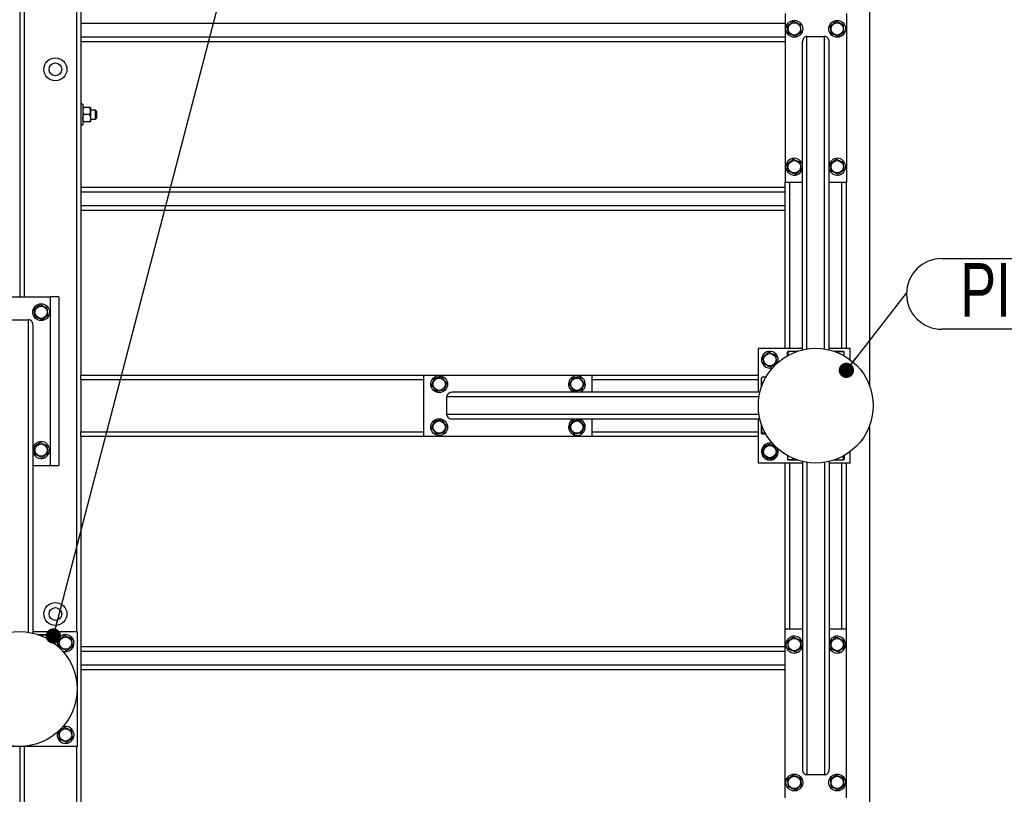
# Model space of a CAD drawing. Header units: millimetres. Extents: x 5 to 589, y 5 to 415.
# Tile 38 of 106: x 309 to 373, y 314 to 365. Entities that reach past the tile are written whole.
import ezdxf

# ---------------------------------------------------------------- set-up
doc = ezdxf.new("R2010")
doc.units = ezdxf.units.MM
doc.layers.add('NOTES', color=6, linetype='Continuous')
doc.layers.add('TRAIT-FORT', color=4, linetype='Continuous', lineweight=25)
doc.styles.add('SLDTEXTSTYLE0', font='TXT', dxfattribs={"width": 0.75})
doc.dimstyles.new('SLDDIMSTYLE3', dxfattribs={"dimtxt": 0.18, "dimasz": 1, "dimexe": 0, "dimexo": 0.0625, "dimgap": 0, "dimtad": 0, "dimtih": 1, "dimtoh": 1, "dimdec": 0, "dimrnd": 1e-09, "dimzin": 0, "dimdsep": 46, "dimtxsty": 'Standard', "dimblk1": 'DOT', "dimblk2": 'DOT', "dimsah": 1, "dimcen": 0.09, "dimadec": 0, "dimazin": 0, "dimtfac": 1, "dimtdec": 0, "dimtofl": 0, "dimtmove": 0, "dimatfit": 3, "dimldrblk": 'DOT', "dimfxl": 1, "dimfrac": 2, "dimtolj": 1, "dimtzin": 0, "dimarcsym": 0})

# ---------------------------------------------------------------- blocks, each defined once
blk = doc.blocks.new('SW_NOTE_17')
at = {"layer": 'NOTES', "color": 0}
for p, q in [((2.309, 2.264), (15.796, 2.264)), ((15.796, -2.353), (2.309, -2.353))]:
    blk.add_line(p, q, dxfattribs=at)
for centre, start, end in [((2.309, -0.045), 90, 270), ((15.796, -0.045), 270, 90)]:
    blk.add_arc(centre, 2.309, start, end, dxfattribs=at)
at = {"layer": 'NOTES', "color": 0, "insert": (9.068, 1.968), "char_height": 3.5, "attachment_point": 2, "style": 'SLDTEXTSTYLE0'}
blk.add_mtext('PIED 6', dxfattribs=at)
blk = doc.blocks.new('_DOT')
at = {"color": 0, "linetype": 'ByBlock', "lineweight": -2}
blk.add_line((-0.5, 0), (-1, 0), dxfattribs=at)
at = {"color": 0, "linetype": 'ByBlock', "const_width": 0.5}
blk.add_lwpolyline([(-0.25, 0, 1), (0.25, 0, 1)], format="xyb", close=True, dxfattribs=at)

msp = doc.modelspace()

# ---------------------------------------------------------------- linework, layer by layer
at = {"layer": 'TRAIT-FORT', "color": 4, "linetype": 'Continuous', "lineweight": 25}
for p, q in [((364.52027, 393.70567), (364.52027, 340.89825)), ((313.02027, 393.05196), (313.02027, 341.55196)), ((312.72027, 391.30196), (312.72027, 324.80196)), ((309.02027, 369.45196), (309.02027, 346.65196)), ((309.32027, 369.45196), (309.32027, 346.65196)), ((359.02027, 365.15196), (359.02027, 354.15196)), ((363.02027, 365.15196), (363.02027, 354.15196)), ((359.02027, 364.50196), (313.02027, 364.50196)), ((359.02027, 363.60196), (313.02027, 363.60196)), ((360.44527, 363.65196), (361.59527, 363.65196)), ((360.44527, 343.25761), (360.44527, 363.65196)), ((361.59527, 343.25761), (361.59527, 363.65196)), ((359.02027, 363.30196), (313.02027, 363.30196)), ((360.14527, 343.19845), (360.14527, 363.29637)), ((361.89527, 343.19845), (361.89527, 363.29637)), ((313.14527, 359.22696), (313.02027, 359.22696)), ((313.14527, 359.22696), (313.14527, 358.48755)), ((313.57178, 359.02696), (313.21875, 359.02696)), ((313.64527, 359.02696), (313.64527, 358.78946)), ((313.14527, 358.48755), (313.14527, 357.87696)), ((313.57178, 358.55196), (313.21875, 358.55196)), ((313.97027, 358.85196), (313.64527, 358.85196)), ((313.64527, 358.78946), (313.64527, 358.31446)), ((313.64527, 358.31446), (313.64527, 358.07696)), ((313.64527, 358.25196), (313.97027, 358.25196)), ((314.04527, 358.77696), (313.97027, 358.85196)), ((313.97027, 358.55196), (313.97027, 358.85196)), ((313.97027, 358.25196), (313.97027, 358.55196)), ((313.97027, 358.25196), (314.04527, 358.32696)), ((314.04527, 358.77696), (314.04527, 358.55196)), ((314.04527, 358.55196), (314.04527, 358.32696)), ((313.02027, 357.87696), (313.14527, 357.87696)), ((313.57178, 358.07696), (313.21875, 358.07696)), ((361.91222, 355.36264), (361.89527, 355.3159)), ((359.02027, 353.80196), (313.02027, 353.80196)), ((359.02027, 354.15196), (360.14527, 354.15196)), ((359.02027, 343.30196), (359.02027, 354.15196)), ((359.32027, 343.30196), (359.32027, 354.15196)), ((361.89527, 354.15196), (363.02027, 354.15196)), ((362.72027, 343.30196), (362.72027, 354.15196)), ((363.02027, 343.30196), (363.02027, 354.15196)), ((359.02027, 353.50196), (313.02027, 353.50196)), ((359.02027, 352.60196), (313.02027, 352.60196)), ((359.02027, 352.30196), (313.02027, 352.30196)), ((307.02027, 346.65196), (311.02027, 346.65196)), ((311.57027, 346.65196), (311.02027, 346.65196)), ((311.02027, 346.65196), (311.02027, 335.65196)), ((311.57027, 346.65196), (311.57027, 335.65196)), ((308.44527, 345.15196), (309.59527, 345.15196)), ((309.59527, 324.75761), (309.59527, 345.15196)), ((309.89527, 324.69845), (309.89527, 344.79637)), ((357.27027, 343.30196), (360.14527, 343.30196)), ((357.27027, 340.42696), (357.27027, 343.30196)), ((359.16822, 342.8127), (359.16822, 343.05173)), ((359.21652, 343.10196), (359.19199, 343.0878)), ((359.21652, 343.10196), (359.81196, 343.10196)), ((359.22882, 342.84638), (359.22882, 343.05173)), ((361.89527, 343.30196), (363.27027, 343.30196)), ((362.22857, 343.10196), (362.82402, 343.10196)), ((362.48087, 343.00582), (362.48087, 343.05173)), ((362.84854, 343.0878), (362.82402, 343.10196)), ((362.87231, 342.8127), (362.87231, 343.05173)), ((363.27027, 342.55196), (363.27027, 343.30196)), ((313.02027, 341.55196), (335.42027, 341.55196)), ((313.02027, 341.25196), (313.02027, 341.55196)), ((335.42027, 337.55196), (335.42027, 341.55196)), ((335.42027, 341.55196), (346.42027, 341.55196)), ((346.42027, 340.42696), (346.42027, 341.55196)), ((346.42027, 341.55196), (357.27027, 341.55196)), ((313.02027, 341.25196), (313.02027, 337.85196)), ((313.02027, 341.25196), (335.42027, 341.25196)), ((346.42027, 341.25196), (357.27027, 341.25196)), ((357.48443, 341.38024), (357.47027, 341.35571)), ((357.47027, 340.76026), (357.47027, 341.35571)), ((357.75953, 341.40401), (357.52049, 341.40401)), ((357.56641, 341.01256), (357.52049, 341.01256)), ((357.37378, 340.42696), (337.27586, 340.42696)), ((345.20959, 340.44391), (345.25633, 340.42696)), ((336.92027, 338.97696), (336.92027, 340.12696)), ((357.31461, 340.12696), (336.92027, 340.12696)), ((357.31461, 338.97696), (336.92027, 338.97696)), ((357.37378, 338.67696), (337.27586, 338.67696)), ((346.42027, 337.55196), (346.42027, 338.67696)), ((357.27027, 335.80196), (357.27027, 338.67696)), ((357.47027, 337.74821), (357.47027, 338.34366)), ((313.02027, 337.55196), (313.02027, 337.85196)), ((313.02027, 337.85196), (335.42027, 337.85196)), ((346.42027, 337.85196), (357.27027, 337.85196)), ((357.47027, 337.74821), (357.48443, 337.72368)), ((357.72584, 337.76052), (357.52049, 337.76052)), ((357.75953, 337.69991), (357.52049, 337.69991)), ((364.52027, 338.20567), (364.52027, 256.89825)), ((313.02027, 337.55196), (335.42027, 337.55196)), ((313.02027, 337.55196), (313.02027, 257.55196)), ((335.42027, 337.55196), (346.42027, 337.55196)), ((346.42027, 337.55196), (357.27027, 337.55196)), ((309.91222, 336.86264), (309.89527, 336.8159)), ((363.27027, 335.80196), (363.27027, 336.55196)), ((360.14527, 335.80196), (357.27027, 335.80196)), ((359.02027, 324.95196), (359.02027, 335.80196)), ((359.16822, 336.29122), (359.16822, 336.05219)), ((359.19199, 336.01612), (359.21652, 336.00196)), ((359.81196, 336.00196), (359.21652, 336.00196)), ((359.32027, 324.95196), (359.32027, 335.80196)), ((359.55966, 336.0981), (359.55966, 336.05219)), ((360.14527, 335.90547), (360.14527, 315.80755)), ((360.44527, 335.84631), (360.44527, 315.45196)), ((361.59527, 335.84631), (361.59527, 315.45196)), ((361.89527, 335.90547), (361.89527, 315.80755)), ((363.27027, 335.80196), (361.89527, 335.80196)), ((362.82402, 336.00196), (362.22857, 336.00196)), ((362.72027, 324.95196), (362.72027, 335.80196)), ((362.81171, 336.25754), (362.81171, 336.05219)), ((362.82402, 336.00196), (362.84854, 336.01612)), ((362.87231, 336.29122), (362.87231, 336.05219)), ((363.02027, 324.95196), (363.02027, 335.80196)), ((309.89527, 335.65196), (311.02027, 335.65196)), ((311.02027, 335.65196), (311.57027, 335.65196)), ((309.89527, 324.80196), (312.77027, 324.80196)), ((312.77027, 324.80196), (312.77027, 317.30196)), ((360.14527, 324.95196), (359.02027, 324.95196)), ((359.02027, 313.95196), (359.02027, 324.95196)), ((363.02027, 324.95196), (361.89527, 324.95196)), ((363.02027, 313.95196), (363.02027, 324.95196)), ((310.22857, 324.60196), (310.82402, 324.60196)), ((310.48087, 324.50582), (310.48087, 324.55173)), ((310.84854, 324.5878), (310.82402, 324.60196)), ((310.87231, 324.3127), (310.87231, 324.55173)), ((359.02027, 323.80196), (313.02027, 323.80196)), ((360.12832, 323.74128), (360.14527, 323.78802)), ((359.02027, 323.50196), (313.02027, 323.50196)), ((359.02027, 322.60196), (313.02027, 322.60196)), ((359.02027, 322.30196), (313.02027, 322.30196)), ((312.77027, 317.30196), (305.27027, 317.30196)), ((309.02027, 317.30196), (309.02027, 292.65196)), ((309.32027, 317.30196), (309.32027, 292.65196)), ((312.72027, 317.30196), (312.72027, 270.80196)), ((361.59527, 315.45196), (360.44527, 315.45196))]:
    msp.add_line(p, q, dxfattribs=at)
for centre, radius in [((359.62027, 364.15196), 0.55), ((362.42027, 364.15196), 0.55), ((359.62027, 364.15196), 0.40375), ((362.42027, 364.15196), 0.40375), ((311.35401, 361.50939), 0.75), ((311.35401, 361.50939), 0.41669), ((359.62027, 355.15196), 0.40375), ((362.42027, 355.15196), 0.40375), ((310.42027, 345.65196), 0.55), ((310.42027, 345.65196), 0.40375), ((361.02027, 339.55196), 3.75), ((358.02027, 342.55196), 0.40375), ((336.42027, 340.95196), 0.55), ((336.42027, 340.95196), 0.40375), ((345.42027, 340.95196), 0.40375), ((336.42027, 338.15196), 0.55), ((336.42027, 338.15196), 0.40375), ((345.42027, 338.15196), 0.40375), ((310.42027, 336.65196), 0.40375), ((358.02027, 336.55196), 0.40375), ((311.35401, 325.95056), 0.75), ((311.35401, 325.95056), 0.41669), ((309.02027, 321.05196), 3.75), ((312.02027, 324.05196), 0.40375), ((359.62027, 323.95196), 0.40375), ((362.42027, 323.95196), 0.40375), ((312.02027, 318.05196), 0.40375), ((359.62027, 314.95196), 0.55), ((359.62027, 314.95196), 0.40375), ((362.42027, 314.95196), 0.55), ((362.42027, 314.95196), 0.40375)]:
    msp.add_circle(centre, radius, dxfattribs=at)
for centre, start, end in [((359.62027, 355.15196), 17.3414428, 157.4773264), ((362.42027, 355.15196), 197.3414428, 157.4773264), ((359.62027, 355.15196), 157.4773264, 342.6585572), ((358.02027, 342.55196), 337.2003877, 157.4773264), ((358.02027, 342.55196), 157.4773264, 292.0540669), ((345.42027, 340.95196), 287.3414428, 247.4773264), ((345.42027, 338.15196), 107.3414428, 247.4773264), ((345.42027, 338.15196), 247.4773264, 72.6585572), ((310.42027, 336.65196), 197.3414428, 157.4773264), ((358.02027, 336.55196), 69.7020632, 20.2979358), ((358.02027, 336.55196), 69.7867875, 157.4773264), ((358.02027, 336.55196), 157.4773264, 20.213192), ((312.02027, 324.05196), 157.4773264, 201.2971051), ((312.02027, 324.05196), 246.7405736, 157.4773264), ((359.62027, 323.95196), 17.3414428, 337.4773264), ((362.42027, 323.95196), 337.4773264, 162.6585572), ((362.42027, 323.95196), 197.3414428, 337.4773264), ((312.02027, 318.05196), 157.4773264, 114.2836766)]:
    msp.add_arc(centre, 0.55, start, end, dxfattribs=at)
for centre, major_axis, start_param, end_param in [((360.44527, 363.29637), (0, 0.35559), 0, 1.57079633), ((361.59527, 363.29637), (0, 0.35559), 4.71238898, 6.28318531), ((309.59527, 344.79637), (0, 0.35559), 4.71238898, 6.28318531), ((337.27586, 340.12696), (-0.35559, 0), 4.71238898, 6.28318531), ((337.27586, 338.97696), (-0.35559, 0), 0, 1.57079633), ((360.44527, 315.80755), (0, -0.35559), 4.71238898, 6.28318531), ((361.59527, 315.80755), (0, -0.35559), 0, 1.57079633)]:
    msp.add_ellipse(centre, major_axis=major_axis, ratio=0.84366149, start_param=start_param, end_param=end_param, dxfattribs=at)
for points, knots in [([(359.55966, 364.63895), (359.52569, 364.61326), (359.457, 364.56133), (359.35523, 364.48438), (359.25795, 364.41082), (359.19831, 364.36573), (359.16822, 364.34297)], [0, 0, 0, 0, 0.26460494, 0.53494775, 0.76534312, 1, 1, 1, 1]), ([(359.22882, 363.85598), (359.22111, 363.91794), (359.20836, 364.02041), (359.18986, 364.16904), (359.17742, 364.26904), (359.17026, 364.32655), (359.16822, 364.34297)], [0, 0, 0, 0, 0.38554949, 0.63764185, 0.89654625, 1, 1, 1, 1]), ([(359.55966, 364.63895), (359.5989, 364.62237), (359.67822, 364.58886), (359.79574, 364.5392), (359.90808, 364.49173), (359.97696, 364.46262), (360.01171, 364.44794)], [0, 0, 0, 0, 0.264604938, 0.534947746, 0.765343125, 1, 1, 1, 1]), ([(360.07231, 363.96095), (360.0646, 364.02291), (360.05185, 364.12538), (360.03335, 364.27401), (360.02091, 364.37401), (360.01375, 364.43152), (360.01171, 364.44794)], [0, 0, 0, 0, 0.38554949, 0.63764185, 0.89654625, 1, 1, 1, 1]), ([(362.35966, 364.63895), (362.32569, 364.61326), (362.257, 364.56133), (362.15523, 364.48438), (362.05795, 364.41082), (361.99831, 364.36573), (361.96822, 364.34297)], [0, 0, 0, 0, 0.26460494, 0.53494775, 0.76534312, 1, 1, 1, 1]), ([(362.02882, 363.85598), (362.02111, 363.91794), (362.00836, 364.02041), (361.98986, 364.16904), (361.97742, 364.26904), (361.97026, 364.32655), (361.96822, 364.34297)], [0, 0, 0, 0, 0.38554949, 0.63764185, 0.89654625, 1, 1, 1, 1]), ([(362.35966, 364.63895), (362.3989, 364.62237), (362.47822, 364.58886), (362.59574, 364.5392), (362.70808, 364.49173), (362.77696, 364.46262), (362.81171, 364.44794)], [0, 0, 0, 0, 0.264604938, 0.534947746, 0.765343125, 1, 1, 1, 1]), ([(362.87231, 363.96095), (362.8646, 364.02291), (362.85185, 364.12538), (362.83335, 364.27401), (362.82091, 364.37401), (362.81375, 364.43152), (362.81171, 364.44794)], [0, 0, 0, 0, 0.38554949, 0.63764185, 0.89654625, 1, 1, 1, 1]), ([(359.68087, 363.66497), (359.64164, 363.68155), (359.56231, 363.71506), (359.44479, 363.76472), (359.33245, 363.81219), (359.26357, 363.8413), (359.22882, 363.85598)], [0, 0, 0, 0, 0.26460494, 0.53494775, 0.76534313, 1, 1, 1, 1]), ([(359.68087, 363.66497), (359.71484, 363.69066), (359.78353, 363.74259), (359.8853, 363.81954), (359.98258, 363.8931), (360.04222, 363.93819), (360.07231, 363.96095)], [0, 0, 0, 0, 0.26460494, 0.53494775, 0.76534313, 1, 1, 1, 1]), ([(362.48087, 363.66497), (362.44164, 363.68155), (362.36231, 363.71506), (362.24479, 363.76472), (362.13245, 363.81219), (362.06357, 363.8413), (362.02882, 363.85598)], [0, 0, 0, 0, 0.26460494, 0.53494775, 0.76534313, 1, 1, 1, 1]), ([(362.48087, 363.66497), (362.51484, 363.69066), (362.58353, 363.74259), (362.6853, 363.81954), (362.78258, 363.8931), (362.84222, 363.93819), (362.87231, 363.96095)], [0, 0, 0, 0, 0.26460494, 0.53494775, 0.76534313, 1, 1, 1, 1]), ([(313.21875, 359.02696), (313.20986, 359.01088), (313.19205, 358.97863), (313.17036, 358.92778), (313.15409, 358.87462), (313.14624, 358.82798), (313.14552, 358.79941), (313.14527, 358.78946)], [0, 0, 0, 0, 0.21551689, 0.43222603, 0.65445729, 0.87968778, 1, 1, 1, 1]), ([(313.21875, 359.02696), (313.21109, 359.02696), (313.19574, 359.02696), (313.17753, 359.02696), (313.16333, 359.02696), (313.15325, 359.02696), (313.14655, 359.02696), (313.14569, 359.02696), (313.14527, 359.02696)], [0, 0, 0, 0, 0.18482945, 0.3703669, 0.5252225, 0.68091173, 0.83977606, 1, 1, 1, 1]), ([(313.64527, 358.78946), (313.64422, 358.81011), (313.6421, 358.85185), (313.62572, 358.91259), (313.60234, 358.97133), (313.582, 359.00836), (313.57178, 359.02696)], [0, 0, 0, 0, 0.24957627, 0.50436073, 0.75104521, 1, 1, 1, 1]), ([(313.64527, 359.02696), (313.64487, 359.02696), (313.64407, 359.02696), (313.63764, 359.02696), (313.6276, 359.02696), (313.61321, 359.02696), (313.59482, 359.02696), (313.57947, 359.02696), (313.57178, 359.02696)], [0, 0, 0, 0, 0.15439072, 0.31007787, 0.46935595, 0.62963384, 0.81441215, 1, 1, 1, 1]), ([(313.14527, 358.78946), (313.14631, 358.76881), (313.14843, 358.72707), (313.16481, 358.66633), (313.18819, 358.60759), (313.20853, 358.57056), (313.21875, 358.55196)], [0, 0, 0, 0, 0.24957627, 0.50436073, 0.75104521, 1, 1, 1, 1]), ([(313.14527, 358.31446), (313.14631, 358.33511), (313.14843, 358.37685), (313.16481, 358.43759), (313.18819, 358.49633), (313.20853, 358.53336), (313.21875, 358.55196)], [0, 0, 0, 0, 0.24957627, 0.50436073, 0.75104521, 1, 1, 1, 1]), ([(313.21875, 358.07696), (313.20986, 358.09304), (313.19205, 358.12529), (313.17036, 358.17614), (313.15409, 358.2293), (313.14624, 358.27594), (313.14552, 358.30451), (313.14527, 358.31446)], [0, 0, 0, 0, 0.21551689, 0.43222603, 0.65445729, 0.87968778, 1, 1, 1, 1]), ([(313.57178, 358.55196), (313.58067, 358.56804), (313.59848, 358.60029), (313.62018, 358.65114), (313.63644, 358.7043), (313.64429, 358.75094), (313.64501, 358.77951), (313.64527, 358.78946)], [0, 0, 0, 0, 0.21551689, 0.43222603, 0.65445729, 0.87968778, 1, 1, 1, 1]), ([(313.57178, 358.55196), (313.58067, 358.53588), (313.59848, 358.50363), (313.62018, 358.45278), (313.63644, 358.39962), (313.64429, 358.35298), (313.64501, 358.32441), (313.64527, 358.31446)], [0, 0, 0, 0, 0.21551689, 0.43222603, 0.65445729, 0.87968778, 1, 1, 1, 1]), ([(313.64527, 358.31446), (313.64422, 358.29381), (313.6421, 358.25207), (313.62572, 358.19133), (313.60234, 358.13259), (313.582, 358.09556), (313.57178, 358.07696)], [0, 0, 0, 0, 0.24957627, 0.50436073, 0.75104521, 1, 1, 1, 1]), ([(313.21875, 358.07696), (313.21109, 358.07696), (313.19574, 358.07696), (313.17753, 358.07696), (313.16333, 358.07696), (313.15325, 358.07696), (313.14655, 358.07696), (313.14569, 358.07696), (313.14527, 358.07696)], [0, 0, 0, 0, 0.18482945, 0.3703669, 0.5252225, 0.68091173, 0.83977606, 1, 1, 1, 1]), ([(313.64527, 358.07696), (313.64487, 358.07696), (313.64407, 358.07696), (313.63764, 358.07696), (313.6276, 358.07696), (313.61321, 358.07696), (313.59482, 358.07696), (313.57947, 358.07696), (313.57178, 358.07696)], [0, 0, 0, 0, 0.15439072, 0.31007787, 0.46935595, 0.62963384, 0.81441215, 1, 1, 1, 1]), ([(359.55966, 355.63895), (359.52569, 355.61326), (359.457, 355.56133), (359.35523, 355.48438), (359.25795, 355.41082), (359.19831, 355.36573), (359.16822, 355.34297)], [0, 0, 0, 0, 0.26460494, 0.53494775, 0.76534312, 1, 1, 1, 1]), ([(359.22882, 354.85598), (359.22111, 354.91794), (359.20836, 355.02041), (359.18986, 355.16904), (359.17742, 355.26904), (359.17026, 355.32655), (359.16822, 355.34297)], [0, 0, 0, 0, 0.38554949, 0.63764185, 0.89654625, 1, 1, 1, 1]), ([(359.55966, 355.63895), (359.5989, 355.62237), (359.67822, 355.58886), (359.79574, 355.5392), (359.90808, 355.49173), (359.97696, 355.46262), (360.01171, 355.44794)], [0, 0, 0, 0, 0.264604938, 0.534947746, 0.765343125, 1, 1, 1, 1]), ([(360.07231, 354.96095), (360.0646, 355.02291), (360.05185, 355.12538), (360.03335, 355.27401), (360.02091, 355.37401), (360.01375, 355.43152), (360.01171, 355.44794)], [0, 0, 0, 0, 0.38554949, 0.63764185, 0.89654625, 1, 1, 1, 1]), ([(362.35966, 355.63895), (362.32569, 355.61326), (362.257, 355.56133), (362.15523, 355.48438), (362.05795, 355.41082), (361.99831, 355.36573), (361.96822, 355.34297)], [0, 0, 0, 0, 0.26460494, 0.53494775, 0.76534312, 1, 1, 1, 1]), ([(362.02882, 354.85598), (362.02111, 354.91794), (362.00836, 355.02041), (361.98986, 355.16904), (361.97742, 355.26904), (361.97026, 355.32655), (361.96822, 355.34297)], [0, 0, 0, 0, 0.38554949, 0.63764185, 0.89654625, 1, 1, 1, 1]), ([(362.35966, 355.63895), (362.3989, 355.62237), (362.47822, 355.58886), (362.59574, 355.5392), (362.70808, 355.49173), (362.77696, 355.46262), (362.81171, 355.44794)], [0, 0, 0, 0, 0.264604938, 0.534947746, 0.765343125, 1, 1, 1, 1]), ([(362.87231, 354.96095), (362.8646, 355.02291), (362.85185, 355.12538), (362.83335, 355.27401), (362.82091, 355.37401), (362.81375, 355.43152), (362.81171, 355.44794)], [0, 0, 0, 0, 0.38554949, 0.63764185, 0.89654625, 1, 1, 1, 1]), ([(359.68087, 354.66497), (359.64164, 354.68155), (359.56231, 354.71506), (359.44479, 354.76472), (359.33245, 354.81219), (359.26357, 354.8413), (359.22882, 354.85598)], [0, 0, 0, 0, 0.26460494, 0.53494775, 0.76534313, 1, 1, 1, 1]), ([(359.68087, 354.66497), (359.71484, 354.69066), (359.78353, 354.74259), (359.8853, 354.81954), (359.98258, 354.8931), (360.04222, 354.93819), (360.07231, 354.96095)], [0, 0, 0, 0, 0.26460494, 0.53494775, 0.76534313, 1, 1, 1, 1]), ([(362.48087, 354.66497), (362.44164, 354.68155), (362.36231, 354.71506), (362.24479, 354.76472), (362.13245, 354.81219), (362.06357, 354.8413), (362.02882, 354.85598)], [0, 0, 0, 0, 0.26460494, 0.53494775, 0.76534313, 1, 1, 1, 1]), ([(362.48087, 354.66497), (362.51484, 354.69066), (362.58353, 354.74259), (362.6853, 354.81954), (362.78258, 354.8931), (362.84222, 354.93819), (362.87231, 354.96095)], [0, 0, 0, 0, 0.26460494, 0.53494775, 0.76534313, 1, 1, 1, 1]), ([(310.35966, 346.13895), (310.32569, 346.11326), (310.257, 346.06133), (310.15523, 345.98438), (310.05795, 345.91082), (309.99831, 345.86573), (309.96822, 345.84297)], [0, 0, 0, 0, 0.26460494, 0.53494775, 0.76534312, 1, 1, 1, 1]), ([(310.35966, 346.13895), (310.3989, 346.12237), (310.47822, 346.08886), (310.59574, 346.0392), (310.70808, 345.99173), (310.77696, 345.96262), (310.81171, 345.94794)], [0, 0, 0, 0, 0.264604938, 0.534947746, 0.765343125, 1, 1, 1, 1]), ([(310.02882, 345.35598), (310.02111, 345.41794), (310.00836, 345.52041), (309.98986, 345.66904), (309.97742, 345.76904), (309.97026, 345.82655), (309.96822, 345.84297)], [0, 0, 0, 0, 0.38554949, 0.63764185, 0.89654625, 1, 1, 1, 1]), ([(310.48087, 345.16497), (310.51484, 345.19066), (310.58353, 345.24259), (310.6853, 345.31954), (310.78258, 345.3931), (310.84222, 345.43819), (310.87231, 345.46095)], [0, 0, 0, 0, 0.26460494, 0.53494775, 0.76534313, 1, 1, 1, 1]), ([(310.87231, 345.46095), (310.8646, 345.52291), (310.85185, 345.62538), (310.83335, 345.77401), (310.82091, 345.87401), (310.81375, 345.93152), (310.81171, 345.94794)], [0, 0, 0, 0, 0.38554949, 0.63764185, 0.89654625, 1, 1, 1, 1]), ([(310.48087, 345.16497), (310.44164, 345.18155), (310.36231, 345.21506), (310.24479, 345.26472), (310.13245, 345.31219), (310.06357, 345.3413), (310.02882, 345.35598)], [0, 0, 0, 0, 0.26460494, 0.53494775, 0.76534313, 1, 1, 1, 1]), ([(357.95966, 343.03895), (357.92569, 343.01326), (357.857, 342.96133), (357.75523, 342.88438), (357.65795, 342.81082), (357.59831, 342.76573), (357.56822, 342.74297)], [0, 0, 0, 0, 0.26460494, 0.53494775, 0.76534312, 1, 1, 1, 1]), ([(357.95966, 343.03895), (357.9989, 343.02237), (358.07822, 342.98886), (358.19574, 342.9392), (358.30808, 342.89173), (358.37696, 342.86262), (358.41171, 342.84794)], [0, 0, 0, 0, 0.264604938, 0.534947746, 0.765343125, 1, 1, 1, 1]), ([(358.47231, 342.36095), (358.4646, 342.42291), (358.45185, 342.52538), (358.43335, 342.67401), (358.42091, 342.77401), (358.41375, 342.83152), (358.41171, 342.84794)], [0, 0, 0, 0, 0.38554949, 0.63764185, 0.89654625, 1, 1, 1, 1]), ([(359.22882, 343.05173), (359.22111, 343.06692), (359.20836, 343.09204), (359.18986, 343.08971), (359.17742, 343.07226), (359.17026, 343.05629), (359.16822, 343.05173)], [0, 0, 0, 0, 0.38554949, 0.63764185, 0.89654625, 1, 1, 1, 1]), ([(359.68087, 343.05173), (359.64164, 343.0627), (359.56231, 343.08486), (359.44479, 343.09297), (359.33245, 343.08107), (359.26357, 343.06157), (359.22882, 343.05173)], [0, 0, 0, 0, 0.26460494, 0.53494775, 0.76534313, 1, 1, 1, 1]), ([(362.48087, 343.05173), (362.44163, 343.06301), (362.36232, 343.08581), (362.28031, 343.08825), (362.23888, 343.08948)], [0, 0, 0, 0, 0.49485018, 1, 1, 1, 1]), ([(362.48087, 343.05173), (362.51484, 343.0627), (362.58353, 343.08486), (362.6853, 343.09297), (362.78258, 343.08107), (362.84222, 343.06157), (362.87231, 343.05173)], [0, 0, 0, 0, 0.26460494, 0.53494775, 0.76534313, 1, 1, 1, 1]), ([(362.87231, 343.05173), (362.86462, 343.06973), (362.85675, 343.08814), (362.84867, 343.08748), (362.84849, 343.08747)], [0, 0, 0, 0, 0.9774919, 1, 1, 1, 1]), ([(357.62882, 342.25598), (357.62111, 342.31794), (357.60836, 342.42041), (357.58986, 342.56904), (357.57742, 342.66904), (357.57026, 342.72655), (357.56822, 342.74297)], [0, 0, 0, 0, 0.38554949, 0.63764185, 0.89654625, 1, 1, 1, 1]), ([(358.08087, 342.06497), (358.04164, 342.08155), (357.96231, 342.11506), (357.84479, 342.16472), (357.73245, 342.21219), (357.66357, 342.2413), (357.62882, 342.25598)], [0, 0, 0, 0, 0.26460494, 0.53494775, 0.76534313, 1, 1, 1, 1]), ([(358.08087, 342.06497), (358.11484, 342.09066), (358.18353, 342.14259), (358.2853, 342.21954), (358.38258, 342.2931), (358.44222, 342.33819), (358.47231, 342.36095)], [0, 0, 0, 0, 0.26460494, 0.53494775, 0.76534313, 1, 1, 1, 1]), ([(335.93327, 340.89136), (335.94985, 340.93059), (335.98337, 341.00991), (336.03303, 341.12743), (336.0805, 341.23978), (336.1096, 341.30865), (336.12429, 341.3434)], [0, 0, 0, 0, 0.26460494, 0.53494775, 0.76534313, 1, 1, 1, 1]), ([(335.93327, 340.89136), (335.95896, 340.85738), (336.0109, 340.7887), (336.08785, 340.68693), (336.1614, 340.58964), (336.2065, 340.53), (336.22925, 340.49991)], [0, 0, 0, 0, 0.26460494, 0.53494775, 0.76534312, 1, 1, 1, 1]), ([(336.61128, 341.40401), (336.54932, 341.3963), (336.44684, 341.38355), (336.29821, 341.36505), (336.19822, 341.35261), (336.14071, 341.34545), (336.12429, 341.3434)], [0, 0, 0, 0, 0.38554949, 0.63764185, 0.89654625, 1, 1, 1, 1]), ([(336.90726, 341.01256), (336.88157, 341.04654), (336.82963, 341.11522), (336.75268, 341.21699), (336.67913, 341.31428), (336.63403, 341.37392), (336.61128, 341.40401)], [0, 0, 0, 0, 0.26460494, 0.53494775, 0.76534313, 1, 1, 1, 1]), ([(336.90726, 341.01256), (336.89068, 340.97333), (336.85716, 340.89401), (336.8075, 340.77649), (336.76003, 340.66414), (336.73093, 340.59527), (336.71625, 340.56052)], [0, 0, 0, 0, 0.26460494, 0.53494775, 0.76534313, 1, 1, 1, 1]), ([(344.93327, 340.89136), (344.94985, 340.93059), (344.98337, 341.00991), (345.03303, 341.12743), (345.0805, 341.23978), (345.1096, 341.30865), (345.12429, 341.3434)], [0, 0, 0, 0, 0.26460494, 0.53494775, 0.76534313, 1, 1, 1, 1]), ([(344.93327, 340.89136), (344.95896, 340.85738), (345.0109, 340.7887), (345.08785, 340.68693), (345.1614, 340.58964), (345.2065, 340.53), (345.22925, 340.49991)], [0, 0, 0, 0, 0.26460494, 0.53494775, 0.76534312, 1, 1, 1, 1]), ([(345.61128, 341.40401), (345.54932, 341.3963), (345.44684, 341.38355), (345.29821, 341.36505), (345.19822, 341.35261), (345.14071, 341.34545), (345.12429, 341.3434)], [0, 0, 0, 0, 0.38554949, 0.63764185, 0.89654625, 1, 1, 1, 1]), ([(345.90726, 341.01256), (345.88157, 341.04654), (345.82963, 341.11522), (345.75268, 341.21699), (345.67913, 341.31428), (345.63403, 341.37392), (345.61128, 341.40401)], [0, 0, 0, 0, 0.26460494, 0.53494775, 0.76534313, 1, 1, 1, 1]), ([(345.90726, 341.01256), (345.89068, 340.97333), (345.85716, 340.89401), (345.8075, 340.77649), (345.76003, 340.66414), (345.73093, 340.59527), (345.71625, 340.56052)], [0, 0, 0, 0, 0.26460494, 0.53494775, 0.76534313, 1, 1, 1, 1]), ([(357.52049, 341.01256), (357.50953, 341.04654), (357.48736, 341.11522), (357.47926, 341.21699), (357.49116, 341.31428), (357.51066, 341.37392), (357.52049, 341.40401)], [0, 0, 0, 0, 0.26460494, 0.53494775, 0.76534313, 1, 1, 1, 1]), ([(357.52049, 341.01256), (357.50909, 340.97334), (357.48769, 340.89976), (357.48518, 340.82366), (357.48401, 340.78813)], [0, 0, 0, 0, 0.53310455, 1, 1, 1, 1]), ([(357.52049, 341.40401), (357.5025, 341.39632), (357.48408, 341.38845), (357.48474, 341.38037), (357.48476, 341.38018)], [0, 0, 0, 0, 0.9774919, 1, 1, 1, 1]), ([(336.71625, 340.56052), (336.65429, 340.5528), (336.55181, 340.54005), (336.40318, 340.52156), (336.30319, 340.50911), (336.24567, 340.50195), (336.22925, 340.49991)], [0, 0, 0, 0, 0.385549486, 0.637641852, 0.896546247, 1, 1, 1, 1]), ([(345.71625, 340.56052), (345.65429, 340.5528), (345.55181, 340.54005), (345.40318, 340.52156), (345.30319, 340.50911), (345.24567, 340.50195), (345.22925, 340.49991)], [0, 0, 0, 0, 0.385549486, 0.637641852, 0.896546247, 1, 1, 1, 1]), ([(335.93327, 338.09136), (335.94985, 338.13059), (335.98337, 338.20991), (336.03303, 338.32743), (336.0805, 338.43978), (336.1096, 338.50865), (336.12429, 338.5434)], [0, 0, 0, 0, 0.26460494, 0.53494775, 0.76534313, 1, 1, 1, 1]), ([(336.61128, 338.60401), (336.54932, 338.5963), (336.44684, 338.58355), (336.29821, 338.56505), (336.19822, 338.55261), (336.14071, 338.54545), (336.12429, 338.5434)], [0, 0, 0, 0, 0.38554949, 0.63764185, 0.89654625, 1, 1, 1, 1]), ([(336.90726, 338.21256), (336.88157, 338.24654), (336.82963, 338.31522), (336.75268, 338.41699), (336.67913, 338.51428), (336.63403, 338.57392), (336.61128, 338.60401)], [0, 0, 0, 0, 0.26460494, 0.53494775, 0.76534313, 1, 1, 1, 1]), ([(344.93327, 338.09136), (344.94985, 338.13059), (344.98337, 338.20991), (345.03303, 338.32743), (345.0805, 338.43978), (345.1096, 338.50865), (345.12429, 338.5434)], [0, 0, 0, 0, 0.26460494, 0.53494775, 0.76534313, 1, 1, 1, 1]), ([(345.61128, 338.60401), (345.54932, 338.5963), (345.44684, 338.58355), (345.29821, 338.56505), (345.19822, 338.55261), (345.14071, 338.54545), (345.12429, 338.5434)], [0, 0, 0, 0, 0.38554949, 0.63764185, 0.89654625, 1, 1, 1, 1]), ([(345.90726, 338.21256), (345.88157, 338.24654), (345.82963, 338.31522), (345.75268, 338.41699), (345.67913, 338.51428), (345.63403, 338.57392), (345.61128, 338.60401)], [0, 0, 0, 0, 0.26460494, 0.53494775, 0.76534313, 1, 1, 1, 1]), ([(335.93327, 338.09136), (335.95896, 338.05738), (336.0109, 337.9887), (336.08785, 337.88693), (336.1614, 337.78964), (336.2065, 337.73), (336.22925, 337.69991)], [0, 0, 0, 0, 0.26460494, 0.53494775, 0.76534312, 1, 1, 1, 1]), ([(336.71625, 337.76052), (336.65429, 337.7528), (336.55181, 337.74005), (336.40318, 337.72156), (336.30319, 337.70911), (336.24567, 337.70195), (336.22925, 337.69991)], [0, 0, 0, 0, 0.385549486, 0.637641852, 0.896546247, 1, 1, 1, 1]), ([(336.90726, 338.21256), (336.89068, 338.17333), (336.85716, 338.09401), (336.8075, 337.97649), (336.76003, 337.86414), (336.73093, 337.79527), (336.71625, 337.76052)], [0, 0, 0, 0, 0.26460494, 0.53494775, 0.76534313, 1, 1, 1, 1]), ([(344.93327, 338.09136), (344.95896, 338.05738), (345.0109, 337.9887), (345.08785, 337.88693), (345.1614, 337.78964), (345.2065, 337.73), (345.22925, 337.69991)], [0, 0, 0, 0, 0.26460494, 0.53494775, 0.76534312, 1, 1, 1, 1]), ([(345.71625, 337.76052), (345.65429, 337.7528), (345.55181, 337.74005), (345.40318, 337.72156), (345.30319, 337.70911), (345.24567, 337.70195), (345.22925, 337.69991)], [0, 0, 0, 0, 0.385549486, 0.637641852, 0.896546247, 1, 1, 1, 1]), ([(345.90726, 338.21256), (345.89068, 338.17333), (345.85716, 338.09401), (345.8075, 337.97649), (345.76003, 337.86414), (345.73093, 337.79527), (345.71625, 337.76052)], [0, 0, 0, 0, 0.26460494, 0.53494775, 0.76534313, 1, 1, 1, 1]), ([(357.52049, 337.76052), (357.50531, 337.7528), (357.48019, 337.74005), (357.48252, 337.72156), (357.49996, 337.70911), (357.51593, 337.70195), (357.52049, 337.69991)], [0, 0, 0, 0, 0.385549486, 0.637641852, 0.896546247, 1, 1, 1, 1]), ([(357.52049, 338.21256), (357.50953, 338.17333), (357.48736, 338.09401), (357.47926, 337.97649), (357.49116, 337.86414), (357.51066, 337.79527), (357.52049, 337.76052)], [0, 0, 0, 0, 0.26460494, 0.53494775, 0.76534313, 1, 1, 1, 1]), ([(310.35966, 337.13895), (310.32569, 337.11326), (310.257, 337.06133), (310.15523, 336.98438), (310.05795, 336.91082), (309.99831, 336.86573), (309.96822, 336.84297)], [0, 0, 0, 0, 0.26460494, 0.53494775, 0.76534312, 1, 1, 1, 1]), ([(310.35966, 337.13895), (310.3989, 337.12237), (310.47822, 337.08886), (310.59574, 337.0392), (310.70808, 336.99173), (310.77696, 336.96262), (310.81171, 336.94794)], [0, 0, 0, 0, 0.264604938, 0.534947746, 0.765343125, 1, 1, 1, 1]), ([(357.95966, 337.03895), (357.92569, 337.01326), (357.857, 336.96133), (357.75523, 336.88438), (357.65795, 336.81082), (357.59831, 336.76573), (357.56822, 336.74297)], [0, 0, 0, 0, 0.26460494, 0.53494775, 0.76534312, 1, 1, 1, 1]), ([(357.95966, 337.03895), (357.9989, 337.02237), (358.07822, 336.98886), (358.19574, 336.9392), (358.30808, 336.89173), (358.37696, 336.86262), (358.41171, 336.84794)], [0, 0, 0, 0, 0.264604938, 0.534947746, 0.765343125, 1, 1, 1, 1]), ([(310.02882, 336.35598), (310.02111, 336.41794), (310.00836, 336.52041), (309.98986, 336.66904), (309.97742, 336.76904), (309.97026, 336.82655), (309.96822, 336.84297)], [0, 0, 0, 0, 0.38554949, 0.63764185, 0.89654625, 1, 1, 1, 1]), ([(310.48087, 336.16497), (310.51484, 336.19066), (310.58353, 336.24259), (310.6853, 336.31954), (310.78258, 336.3931), (310.84222, 336.43819), (310.87231, 336.46095)], [0, 0, 0, 0, 0.26460494, 0.53494775, 0.76534313, 1, 1, 1, 1]), ([(310.87231, 336.46095), (310.8646, 336.52291), (310.85185, 336.62538), (310.83335, 336.77401), (310.82091, 336.87401), (310.81375, 336.93152), (310.81171, 336.94794)], [0, 0, 0, 0, 0.38554949, 0.63764185, 0.89654625, 1, 1, 1, 1]), ([(357.53327, 336.49136), (357.54985, 336.53059), (357.58337, 336.60991), (357.63303, 336.72743), (357.6805, 336.83978), (357.7096, 336.90865), (357.72429, 336.9434)], [0, 0, 0, 0, 0.26460494, 0.53494775, 0.76534313, 1, 1, 1, 1]), ([(357.53327, 336.49136), (357.55896, 336.45738), (357.6109, 336.3887), (357.68785, 336.28693), (357.7614, 336.18964), (357.8065, 336.13), (357.82925, 336.09991)], [0, 0, 0, 0, 0.26460494, 0.53494775, 0.76534313, 1, 1, 1, 1]), ([(357.62882, 336.25598), (357.62111, 336.31794), (357.60836, 336.42041), (357.58986, 336.56904), (357.57742, 336.66904), (357.57026, 336.72655), (357.56822, 336.74297)], [0, 0, 0, 0, 0.38554949, 0.63764185, 0.89654625, 1, 1, 1, 1]), ([(357.72429, 336.9434), (357.78625, 336.95112), (357.88872, 336.96387), (358.03735, 336.98236), (358.13734, 336.99481), (358.19486, 337.00197), (358.21128, 337.00401)], [0, 0, 0, 0, 0.385549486, 0.637641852, 0.896546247, 1, 1, 1, 1]), ([(358.50726, 336.61256), (358.48157, 336.64654), (358.42963, 336.71522), (358.35268, 336.81699), (358.27913, 336.91428), (358.23403, 336.97392), (358.21128, 337.00401)], [0, 0, 0, 0, 0.26460494, 0.53494775, 0.76534312, 1, 1, 1, 1]), ([(358.50726, 336.61256), (358.49068, 336.57333), (358.45716, 336.49401), (358.4075, 336.37649), (358.36003, 336.26414), (358.33093, 336.19527), (358.31625, 336.16052)], [0, 0, 0, 0, 0.26460494, 0.53494775, 0.76534313, 1, 1, 1, 1]), ([(358.47231, 336.36095), (358.4646, 336.42291), (358.45185, 336.52538), (358.43335, 336.67401), (358.42091, 336.77401), (358.41375, 336.83152), (358.41171, 336.84794)], [0, 0, 0, 0, 0.38554949, 0.63764185, 0.89654625, 1, 1, 1, 1]), ([(310.48087, 336.16497), (310.44164, 336.18155), (310.36231, 336.21506), (310.24479, 336.26472), (310.13245, 336.31219), (310.06357, 336.3413), (310.02882, 336.35598)], [0, 0, 0, 0, 0.26460494, 0.53494775, 0.76534313, 1, 1, 1, 1]), ([(358.08087, 336.06497), (358.04164, 336.08155), (357.96231, 336.11506), (357.84479, 336.16472), (357.73245, 336.21219), (357.66357, 336.2413), (357.62882, 336.25598)], [0, 0, 0, 0, 0.26460494, 0.53494775, 0.76534313, 1, 1, 1, 1]), ([(357.82925, 336.09991), (357.89122, 336.10762), (357.99369, 336.12037), (358.14232, 336.13887), (358.24231, 336.15131), (358.29983, 336.15847), (358.31625, 336.16052)], [0, 0, 0, 0, 0.38554949, 0.63764185, 0.89654625, 1, 1, 1, 1]), ([(358.08087, 336.06497), (358.11484, 336.09066), (358.18353, 336.14259), (358.2853, 336.21954), (358.38258, 336.2931), (358.44222, 336.33819), (358.47231, 336.36095)], [0, 0, 0, 0, 0.26460494, 0.53494775, 0.76534313, 1, 1, 1, 1]), ([(359.16822, 336.05219), (359.17591, 336.03419), (359.18378, 336.01578), (359.19186, 336.01644), (359.19204, 336.01645)], [0, 0, 0, 0, 0.9774919, 1, 1, 1, 1]), ([(359.55966, 336.05219), (359.52569, 336.04122), (359.457, 336.01906), (359.35523, 336.01095), (359.25795, 336.02285), (359.19831, 336.04235), (359.16822, 336.05219)], [0, 0, 0, 0, 0.26460494, 0.53494775, 0.76534313, 1, 1, 1, 1]), ([(359.55966, 336.05219), (359.5989, 336.04091), (359.67812, 336.01813), (359.76004, 336.01569), (359.80137, 336.01446)], [0, 0, 0, 0, 0.49541808, 1, 1, 1, 1]), ([(362.35966, 336.05219), (362.3989, 336.04122), (362.47822, 336.01906), (362.59574, 336.01095), (362.70808, 336.02285), (362.77696, 336.04235), (362.81171, 336.05219)], [0, 0, 0, 0, 0.26460494, 0.53494775, 0.76534313, 1, 1, 1, 1]), ([(362.81171, 336.05219), (362.81942, 336.037), (362.83217, 336.01188), (362.85067, 336.01421), (362.86311, 336.03166), (362.87027, 336.04763), (362.87231, 336.05219)], [0, 0, 0, 0, 0.38554949, 0.63764185, 0.89654625, 1, 1, 1, 1]), ([(310.48087, 324.55173), (310.44164, 324.56314), (310.36806, 324.58454), (310.29196, 324.58704), (310.25644, 324.58821)], [0, 0, 0, 0, 0.53310455, 1, 1, 1, 1]), ([(310.48087, 324.55173), (310.51484, 324.5627), (310.58353, 324.58486), (310.6853, 324.59297), (310.78258, 324.58107), (310.84222, 324.56157), (310.87231, 324.55173)], [0, 0, 0, 0, 0.26460494, 0.53494775, 0.76534313, 1, 1, 1, 1]), ([(310.87231, 324.55173), (310.86462, 324.56973), (310.85675, 324.58814), (310.84867, 324.58748), (310.84849, 324.58747)], [0, 0, 0, 0, 0.9774919, 1, 1, 1, 1]), ([(311.95966, 324.53895), (311.92569, 324.51326), (311.857, 324.46133), (311.75523, 324.38438), (311.65795, 324.31082), (311.59831, 324.26573), (311.56822, 324.24297)], [0, 0, 0, 0, 0.26460494, 0.53494775, 0.76534312, 1, 1, 1, 1]), ([(311.62882, 323.75598), (311.62111, 323.81794), (311.60836, 323.92041), (311.58986, 324.06904), (311.57742, 324.16904), (311.57026, 324.22655), (311.56822, 324.24297)], [0, 0, 0, 0, 0.38554949, 0.63764185, 0.89654625, 1, 1, 1, 1]), ([(311.95966, 324.53895), (311.9989, 324.52237), (312.07822, 324.48886), (312.19574, 324.4392), (312.30808, 324.39173), (312.37696, 324.36262), (312.41171, 324.34794)], [0, 0, 0, 0, 0.264604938, 0.534947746, 0.765343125, 1, 1, 1, 1]), ([(312.47231, 323.86095), (312.4646, 323.92291), (312.45185, 324.02538), (312.43335, 324.17401), (312.42091, 324.27401), (312.41375, 324.33152), (312.41171, 324.34794)], [0, 0, 0, 0, 0.38554949, 0.63764185, 0.89654625, 1, 1, 1, 1]), ([(359.55966, 324.43895), (359.52569, 324.41326), (359.457, 324.36133), (359.35523, 324.28438), (359.25795, 324.21082), (359.19831, 324.16573), (359.16822, 324.14297)], [0, 0, 0, 0, 0.26460494, 0.53494775, 0.76534313, 1, 1, 1, 1]), ([(359.55966, 324.43895), (359.5989, 324.42237), (359.67822, 324.38886), (359.79574, 324.3392), (359.90808, 324.29173), (359.97696, 324.26262), (360.01171, 324.24794)], [0, 0, 0, 0, 0.26460494, 0.53494775, 0.76534313, 1, 1, 1, 1]), ([(360.01171, 324.24794), (360.01942, 324.18598), (360.03217, 324.08351), (360.05067, 323.93488), (360.06311, 323.83488), (360.07027, 323.77737), (360.07231, 323.76095)], [0, 0, 0, 0, 0.38554949, 0.63764185, 0.89654625, 1, 1, 1, 1]), ([(362.35966, 324.43895), (362.32569, 324.41326), (362.257, 324.36133), (362.15523, 324.28438), (362.05795, 324.21082), (361.99831, 324.16573), (361.96822, 324.14297)], [0, 0, 0, 0, 0.26460494, 0.53494775, 0.76534313, 1, 1, 1, 1]), ([(362.35966, 324.43895), (362.3989, 324.42237), (362.47822, 324.38886), (362.59574, 324.3392), (362.70808, 324.29173), (362.77696, 324.26262), (362.81171, 324.24794)], [0, 0, 0, 0, 0.26460494, 0.53494775, 0.76534313, 1, 1, 1, 1]), ([(362.81171, 324.24794), (362.81942, 324.18598), (362.83217, 324.08351), (362.85067, 323.93488), (362.86311, 323.83488), (362.87027, 323.77737), (362.87231, 323.76095)], [0, 0, 0, 0, 0.38554949, 0.63764185, 0.89654625, 1, 1, 1, 1]), ([(312.08087, 323.56497), (312.04164, 323.58155), (311.96231, 323.61506), (311.84479, 323.66472), (311.73245, 323.71219), (311.66357, 323.7413), (311.62882, 323.75598)], [0, 0, 0, 0, 0.26460494, 0.53494775, 0.76534313, 1, 1, 1, 1]), ([(312.08087, 323.56497), (312.11484, 323.59066), (312.18353, 323.64259), (312.2853, 323.71954), (312.38258, 323.7931), (312.44222, 323.83819), (312.47231, 323.86095)], [0, 0, 0, 0, 0.26460494, 0.53494775, 0.76534313, 1, 1, 1, 1]), ([(359.16822, 324.14297), (359.17593, 324.08101), (359.18868, 323.97854), (359.20718, 323.82991), (359.21962, 323.72991), (359.22678, 323.6724), (359.22882, 323.65598)], [0, 0, 0, 0, 0.38554949, 0.63764185, 0.89654625, 1, 1, 1, 1]), ([(359.68087, 323.46497), (359.64164, 323.48155), (359.56231, 323.51506), (359.44479, 323.56472), (359.33245, 323.61219), (359.26357, 323.6413), (359.22882, 323.65598)], [0, 0, 0, 0, 0.264604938, 0.534947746, 0.765343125, 1, 1, 1, 1]), ([(359.68087, 323.46497), (359.71484, 323.49066), (359.78353, 323.54259), (359.8853, 323.61954), (359.98258, 323.6931), (360.04222, 323.73819), (360.07231, 323.76095)], [0, 0, 0, 0, 0.26460494, 0.53494775, 0.76534312, 1, 1, 1, 1]), ([(361.96822, 324.14297), (361.97593, 324.08101), (361.98868, 323.97854), (362.00718, 323.82991), (362.01962, 323.72991), (362.02678, 323.6724), (362.02882, 323.65598)], [0, 0, 0, 0, 0.38554949, 0.63764185, 0.89654625, 1, 1, 1, 1]), ([(362.48087, 323.46497), (362.44164, 323.48155), (362.36231, 323.51506), (362.24479, 323.56472), (362.13245, 323.61219), (362.06357, 323.6413), (362.02882, 323.65598)], [0, 0, 0, 0, 0.264604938, 0.534947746, 0.765343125, 1, 1, 1, 1]), ([(362.48087, 323.46497), (362.51484, 323.49066), (362.58353, 323.54259), (362.6853, 323.61954), (362.78258, 323.6931), (362.84222, 323.73819), (362.87231, 323.76095)], [0, 0, 0, 0, 0.26460494, 0.53494775, 0.76534312, 1, 1, 1, 1]), ([(311.95966, 318.53895), (311.92569, 318.51326), (311.857, 318.46133), (311.75523, 318.38438), (311.65795, 318.31082), (311.59831, 318.26573), (311.56822, 318.24297)], [0, 0, 0, 0, 0.26460494, 0.53494775, 0.76534312, 1, 1, 1, 1]), ([(311.95966, 318.53895), (311.9989, 318.52237), (312.07822, 318.48886), (312.19574, 318.4392), (312.30808, 318.39173), (312.37696, 318.36262), (312.41171, 318.34794)], [0, 0, 0, 0, 0.264604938, 0.534947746, 0.765343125, 1, 1, 1, 1]), ([(311.62882, 317.75598), (311.62111, 317.81794), (311.60836, 317.92041), (311.58986, 318.06904), (311.57742, 318.16904), (311.57026, 318.22655), (311.56822, 318.24297)], [0, 0, 0, 0, 0.38554949, 0.63764185, 0.89654625, 1, 1, 1, 1]), ([(312.08087, 317.56497), (312.04164, 317.58155), (311.96231, 317.61506), (311.84479, 317.66472), (311.73245, 317.71219), (311.66357, 317.7413), (311.62882, 317.75598)], [0, 0, 0, 0, 0.26460494, 0.53494775, 0.76534313, 1, 1, 1, 1]), ([(312.08087, 317.56497), (312.11484, 317.59066), (312.18353, 317.64259), (312.2853, 317.71954), (312.38258, 317.7931), (312.44222, 317.83819), (312.47231, 317.86095)], [0, 0, 0, 0, 0.26460494, 0.53494775, 0.76534313, 1, 1, 1, 1]), ([(312.47231, 317.86095), (312.4646, 317.92291), (312.45185, 318.02538), (312.43335, 318.17401), (312.42091, 318.27401), (312.41375, 318.33152), (312.41171, 318.34794)], [0, 0, 0, 0, 0.38554949, 0.63764185, 0.89654625, 1, 1, 1, 1]), ([(359.55966, 315.43895), (359.52569, 315.41326), (359.457, 315.36133), (359.35523, 315.28438), (359.25795, 315.21082), (359.19831, 315.16573), (359.16822, 315.14297)], [0, 0, 0, 0, 0.26460494, 0.53494775, 0.76534313, 1, 1, 1, 1]), ([(359.55966, 315.43895), (359.5989, 315.42237), (359.67822, 315.38886), (359.79574, 315.3392), (359.90808, 315.29173), (359.97696, 315.26262), (360.01171, 315.24794)], [0, 0, 0, 0, 0.26460494, 0.53494775, 0.76534313, 1, 1, 1, 1]), ([(360.01171, 315.24794), (360.01942, 315.18598), (360.03217, 315.08351), (360.05067, 314.93488), (360.06311, 314.83488), (360.07027, 314.77737), (360.07231, 314.76095)], [0, 0, 0, 0, 0.38554949, 0.63764185, 0.89654625, 1, 1, 1, 1]), ([(362.35966, 315.43895), (362.32569, 315.41326), (362.257, 315.36133), (362.15523, 315.28438), (362.05795, 315.21082), (361.99831, 315.16573), (361.96822, 315.14297)], [0, 0, 0, 0, 0.26460494, 0.53494775, 0.76534313, 1, 1, 1, 1]), ([(362.35966, 315.43895), (362.3989, 315.42237), (362.47822, 315.38886), (362.59574, 315.3392), (362.70808, 315.29173), (362.77696, 315.26262), (362.81171, 315.24794)], [0, 0, 0, 0, 0.26460494, 0.53494775, 0.76534313, 1, 1, 1, 1]), ([(362.81171, 315.24794), (362.81942, 315.18598), (362.83217, 315.08351), (362.85067, 314.93488), (362.86311, 314.83488), (362.87027, 314.77737), (362.87231, 314.76095)], [0, 0, 0, 0, 0.38554949, 0.63764185, 0.89654625, 1, 1, 1, 1]), ([(359.16822, 315.14297), (359.17593, 315.08101), (359.18868, 314.97854), (359.20718, 314.82991), (359.21962, 314.72991), (359.22678, 314.6724), (359.22882, 314.65598)], [0, 0, 0, 0, 0.38554949, 0.63764185, 0.89654625, 1, 1, 1, 1]), ([(359.68087, 314.46497), (359.64164, 314.48155), (359.56231, 314.51506), (359.44479, 314.56472), (359.33245, 314.61219), (359.26357, 314.6413), (359.22882, 314.65598)], [0, 0, 0, 0, 0.264604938, 0.534947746, 0.765343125, 1, 1, 1, 1]), ([(359.68087, 314.46497), (359.71484, 314.49066), (359.78353, 314.54259), (359.8853, 314.61954), (359.98258, 314.6931), (360.04222, 314.73819), (360.07231, 314.76095)], [0, 0, 0, 0, 0.26460494, 0.53494775, 0.76534312, 1, 1, 1, 1]), ([(361.96822, 315.14297), (361.97593, 315.08101), (361.98868, 314.97854), (362.00718, 314.82991), (362.01962, 314.72991), (362.02678, 314.6724), (362.02882, 314.65598)], [0, 0, 0, 0, 0.38554949, 0.63764185, 0.89654625, 1, 1, 1, 1]), ([(362.48087, 314.46497), (362.44164, 314.48155), (362.36231, 314.51506), (362.24479, 314.56472), (362.13245, 314.61219), (362.06357, 314.6413), (362.02882, 314.65598)], [0, 0, 0, 0, 0.264604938, 0.534947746, 0.765343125, 1, 1, 1, 1]), ([(362.48087, 314.46497), (362.51484, 314.49066), (362.58353, 314.54259), (362.6853, 314.61954), (362.78258, 314.6931), (362.84222, 314.73819), (362.87231, 314.76095)], [0, 0, 0, 0, 0.26460494, 0.53494775, 0.76534312, 1, 1, 1, 1])]:
    msp.add_open_spline(points, degree=3, knots=knots, dxfattribs=at)

# ---------------------------------------------------------------- block references
at = {"layer": 'NOTES', "color": 211}
msp.add_blockref('SW_NOTE_17', (366.95018, 346.89312), dxfattribs=at)

# ---------------------------------------------------------------- leaders
for points in [[(311.22249, 324.51179), (331.22722, 401.0851)], [(363.02064, 341.85801), (366.95018, 346.89312)]]:
    msp.add_leader(points, dimstyle='SLDDIMSTYLE3', dxfattribs=at)

doc.saveas('drawing.dxf')
